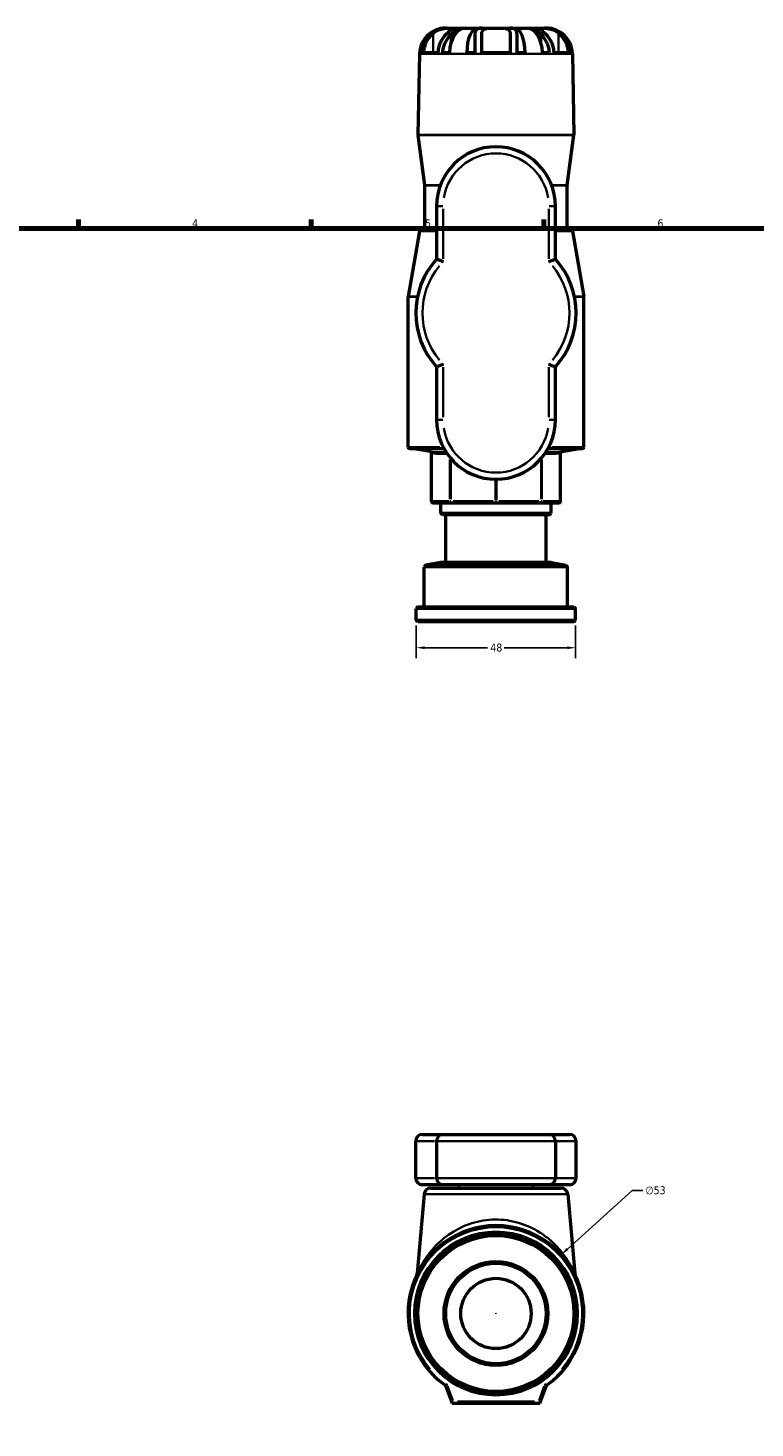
# Model space of a CAD drawing. Header units: millimetres. Extents: x -90 to 918, y -118 to 634.
# Tile 3 of 7: x 195 to 414, y 212 to 634. Entities that reach past the tile are written whole.
import ezdxf

# ---------------------------------------------------------------- set-up
doc = ezdxf.new("R2010")
doc.units = ezdxf.units.MM
for name, color, linetype, lineweight in [('Border (ANSI)', 7, 'Continuous', 70), ('Dimension (ANSI)', 7, 'Continuous', 25), ('Visible (ANSI)', 7, 'Continuous', 50), ('Visible Narrow (ANSI)', 7, 'Continuous', 35)]:
    doc.layers.add(name, color=color, linetype=linetype, lineweight=lineweight)
doc.styles.add('Note Text (ANSI)', font='tahoma.ttf')
doc.dimstyles.new('Default - mm (ANSI)', dxfattribs={"dimtxt": 2.4, "dimasz": 2.5, "dimexe": 3.175, "dimexo": 1.6002, "dimgap": 0.8, "dimtad": 0, "dimtoh": 1, "dimdec": 0, "dimrnd": 1e-08, "dimzin": 4, "dimdsep": 46, "dimtxsty": 'Note Text (ANSI)', "dimcen": 0.09, "dimdle": 10, "dimclrd": 256, "dimclre": 256, "dimclrt": 5, "dimadec": 1, "dimazin": 1, "dimtfac": 1.27, "dimtofl": 0, "dimtmove": 0, "dimatfit": 3, "dimfxl": 1, "dimtolj": 1, "dimtzin": 4, "dimlwd": -1, "dimlwe": -1, "dimarcsym": 0})

# ---------------------------------------------------------------- blocks, each defined once
blk = doc.blocks.new('Borders Default Border')
at = {"layer": 'Border (ANSI)'}
for p, q in [((210.25, 574), (210.25, 576.8)), ((280.33, 574), (280.33, 576.8)), ((350.42, 574), (350.42, 576.8))]:
    blk.add_line(p, q, dxfattribs=at)
at = {"layer": 'Border (ANSI)', "flags": 128}
blk.add_lwpolyline([(20, 20), (20, 574), (821, 574), (821, 20), (20, 20)], dxfattribs=at)
at = {"layer": 'Border (ANSI)', "color": 5, "true_color": 0x0000ff, "char_height": 2.4, "attachment_point": 7, "style": 'Note Text (ANSI)'}
for s, insert in [('4', (244.45, 574.4)), ('5', (314.67, 574.35)), ('6', (384.69, 574.35))]:
    blk.add_mtext(s, dxfattribs=dict(at, insert=insert))
blk = doc.blocks.new('*D11')
at = {"layer": 'Defpoints', "color": 0, "transparency": 16777216}
for p in [(355.7, 264.69), (316.36, 229.17)]:
    blk.add_point(p, dxfattribs=at)
at = {"layer": 'Dimension (ANSI)', "transparency": 16777216}
for p, q in [((377.08, 283.99), (357.56, 266.36)), ((380.28, 283.99), (377.08, 283.99)), ((335.94, 246.93), (336.12, 246.93)), ((336.03, 246.84), (336.03, 247.02))]:
    blk.add_line(p, q, dxfattribs=at)
blk.add_solid([(357.28, 266.67), (357.84, 266.05), (355.7, 264.69)], dxfattribs=at)
at = {"layer": 'Dimension (ANSI)', "color": 5, "transparency": 16777216, "insert": (381.08, 285.28), "char_height": 2.4, "attachment_point": 1, "style": 'Note Text (ANSI)'}
blk.add_mtext('\\A1;∅53', dxfattribs=at)
blk = doc.blocks.new('*D12')
at = {"layer": 'Defpoints', "color": 0, "transparency": 16777216}
for p in [(312.03, 455.98), (360.03, 455.98), (312.03, 447.64)]:
    blk.add_point(p, dxfattribs=at)
at = {"layer": 'Dimension (ANSI)', "transparency": 16777216}
for p, q in [((312.03, 454.38), (312.03, 444.47)), ((360.03, 454.38), (360.03, 444.47)), ((314.53, 447.64), (333.52, 447.64)), ((357.53, 447.64), (338.54, 447.64))]:
    blk.add_line(p, q, dxfattribs=at)
for points in [[(314.53, 448.06), (314.53, 447.23), (312.03, 447.64)], [(357.53, 448.06), (357.53, 447.23), (360.03, 447.64)]]:
    blk.add_solid(points, dxfattribs=at)
at = {"layer": 'Dimension (ANSI)', "color": 5, "transparency": 16777216, "insert": (334.32, 448.9), "char_height": 2.4, "attachment_point": 1, "style": 'Note Text (ANSI)'}
blk.add_mtext('\\A1;48', dxfattribs=at)

msp = doc.modelspace()

# ---------------------------------------------------------------- linework, layer by layer
at = {"layer": 'Visible (ANSI)'}
for p, q in [((320.9061, 634.4827), (321.0355, 634.4827)), ((321.0355, 634.4827), (321.0355, 634.4774)), ((321.0355, 634.4827), (321.3604, 634.4827)), ((321.3604, 634.4827), (322.9325, 634.4827)), ((322.9325, 634.4827), (325.5095, 634.4827)), ((325.5095, 634.4827), (325.5095, 634.184)), ((325.5095, 634.4827), (326.8236, 634.4827)), ((326.8236, 634.4827), (330.2431, 634.4827)), ((330.2431, 634.4827), (330.2431, 634.0533)), ((330.2431, 634.4827), (331.8821, 634.4827)), ((331.8821, 634.4827), (336.0312, 634.4827)), ((336.0312, 634.4827), (340.1803, 634.4827)), ((340.1803, 634.4827), (341.8194, 634.4827)), ((341.8194, 634.4827), (345.2388, 634.4827)), ((341.8194, 634.4827), (341.8194, 634.0533)), ((345.2388, 634.4827), (346.5529, 634.4827)), ((346.5529, 634.4827), (346.5529, 634.184)), ((346.5529, 634.4827), (349.13, 634.4827)), ((349.13, 634.4827), (350.7021, 634.4827)), ((350.7021, 634.4827), (351.027, 634.4827)), ((351.027, 634.4827), (351.027, 634.4774)), ((351.027, 634.4827), (351.1564, 634.4827)), ((329.6712, 632.4959), (329.6712, 627.0627)), ((331.7912, 627.0627), (331.7912, 632.9455)), ((340.2712, 632.9455), (340.2712, 627.0627)), ((342.3912, 627.0627), (342.3912, 632.4959)), ((312.9573, 626.6715), (312.5319, 602.3004)), ((313.171, 627.0627), (313.6575, 627.0627)), ((314.2834, 627.0627), (318.5234, 627.0627)), ((320.0175, 627.0627), (321.9947, 627.0627)), ((327.2075, 627.0627), (329.6712, 627.0627)), ((331.7912, 627.0627), (340.2712, 627.0627)), ((342.3912, 627.0627), (344.8549, 627.0627)), ((350.0677, 627.0627), (352.0449, 627.0627)), ((353.5391, 627.0627), (357.7791, 627.0627)), ((358.4049, 627.0627), (358.8914, 627.0627)), ((359.1052, 626.6715), (359.5306, 602.3004)), ((314.5618, 587.0807), (312.5362, 602.2254)), ((357.5006, 587.0807), (359.5262, 602.2254)), ((314.5662, 574.1227), (314.5662, 587.0144)), ((357.4962, 574.1227), (357.4962, 587.0144)), ((318.1312, 580.7827), (318.1312, 564.7965)), ((353.9312, 564.7965), (353.9312, 580.7827)), ((313.0084, 573.2095), (309.5388, 553.5327)), ((313.5008, 573.6227), (318.1312, 573.6227)), ((353.9312, 573.6227), (358.5617, 573.6227)), ((359.0541, 573.2095), (362.5236, 553.5327)), ((309.5312, 508.1544), (309.5312, 553.4459)), ((362.5312, 508.1544), (362.5312, 553.4459)), ((318.1312, 532.3289), (318.1312, 516.3427)), ((353.9312, 516.3427), (353.9312, 532.3289)), ((320.3812, 507.6544), (310.0312, 507.6544)), ((316.1762, 506.8098), (311.4293, 507.6468)), ((362.0312, 507.6544), (351.6812, 507.6544)), ((355.8863, 506.8098), (360.6331, 507.6468)), ((316.5894, 491.7827), (316.5894, 506.3174)), ((355.4731, 491.7827), (355.4731, 506.3174)), ((317.0894, 491.2827), (322.6373, 491.2827)), ((319.3712, 488.2027), (319.3712, 491.2827)), ((322.6373, 491.2827), (336.0312, 491.2827)), ((336.0312, 491.2827), (349.4251, 491.2827)), ((349.4251, 491.2827), (354.9731, 491.2827)), ((352.6913, 488.2027), (352.6913, 491.2827)), ((319.3712, 488.2027), (352.6913, 488.2027)), ((319.8712, 487.7027), (319.3712, 488.2027)), ((352.1913, 487.7027), (319.8712, 487.7027)), ((320.8857, 473.3827), (320.8857, 487.7027)), ((351.1767, 473.3827), (351.1767, 487.7027)), ((352.1913, 487.7027), (352.6913, 488.2027)), ((319.3712, 473.3827), (314.9232, 472.5768)), ((352.6913, 473.3827), (319.3712, 473.3827)), ((352.6913, 473.3827), (357.1392, 472.5768)), ((314.9232, 472.5768), (314.4312, 471.9877)), ((357.6312, 471.9877), (314.4312, 471.9877)), ((314.4312, 459.9577), (314.4312, 471.9877)), ((314.9232, 472.5768), (357.1392, 472.5768)), ((357.1392, 472.5768), (357.6312, 471.9877)), ((357.6312, 459.9577), (357.6312, 471.9877)), ((312.5312, 459.9577), (312.0312, 459.4577)), ((360.0312, 459.4577), (312.0312, 459.4577)), ((312.0312, 455.9827), (312.0312, 459.4577)), ((312.0312, 455.9827), (360.0312, 455.9827)), ((312.5312, 455.4827), (312.0312, 455.9827)), ((312.5312, 459.9577), (359.5312, 459.9577)), ((359.5312, 459.9577), (360.0312, 459.4577)), ((359.5312, 455.4827), (360.0312, 455.9827)), ((360.0312, 455.9827), (360.0312, 459.4577)), ((359.5312, 455.4827), (312.5312, 455.4827)), ((313.8662, 300.9274), (320.1312, 300.9274)), ((320.1312, 300.9274), (351.9312, 300.9274)), ((351.9312, 300.9274), (358.1962, 300.9274)), ((311.8662, 287.7274), (311.8662, 298.9274)), ((318.1312, 298.9274), (318.1312, 287.7274)), ((353.9312, 298.9274), (353.9312, 287.7274)), ((360.1962, 287.7274), (360.1962, 298.9274)), ((314.3976, 282.9017), (312.3104, 259.0446)), ((320.1312, 285.7274), (313.8662, 285.7274)), ((316.39, 284.7274), (355.6724, 284.7274)), ((351.9312, 285.7274), (320.1312, 285.7274)), ((324.8437, 284.7274), (324.8437, 285.7274)), ((347.2187, 284.7274), (347.2187, 285.7274)), ((358.1962, 285.7274), (351.9312, 285.7274)), ((357.6648, 282.9017), (359.752, 259.0446)), ((320.9167, 225.0501), (322.7812, 219.9274)), ((349.2812, 219.9274), (351.1457, 225.0501)), ((323.1313, 220.4274), (322.7812, 219.9274)), ((322.7812, 219.9274), (349.2812, 219.9274)), ((349.2812, 219.9274), (348.9311, 220.4274))]:
    msp.add_line(p, q, dxfattribs=at)
for radius in [24, 23.5, 15.6455, 15.1455, 10.6019]:
    msp.add_circle((336.0312, 246.9274), radius, dxfattribs=at)
for centre, radius, start, end in [((320.9061, 626.5327), 7.95, 90, 179), ((351.1564, 626.5327), 7.95, 1, 90), ((313.0318, 602.2916), 0.5, 179, 187.618075), ((359.0306, 602.2916), 0.5, 352.381925, 1), ((336.0312, 580.7827), 17.9, 0, 180), ((314.0662, 587.0144), 0.5, 0, 7.618075), ((357.9962, 587.0144), 0.5, 172.381925, 180), ((314.0662, 574.1227), 0.5, 270, 0), ((357.9962, 574.1227), 0.5, 180, 270), ((313.5008, 573.1227), 0.5, 90, 170), ((358.5617, 573.1227), 0.5, 10, 90), ((336.0312, 548.5627), 24.165, 137.794554, 222.205446), ((336.0312, 548.5627), 24.165, 317.794554, 42.205446), ((310.0312, 553.4459), 0.5, 170, 180), ((362.0312, 553.4459), 0.5, 0, 10), ((336.0312, 516.3427), 17.9, 180, 0), ((310.0312, 508.1544), 0.5, 180, 270), ((311.3425, 507.1544), 0.5, 80, 90), ((316.0894, 506.3174), 0.5, 0, 80), ((355.9731, 506.3174), 0.5, 100, 180), ((360.72, 507.1544), 0.5, 90, 100), ((362.0312, 508.1544), 0.5, 270, 0), ((317.0894, 491.7827), 0.5, 180, 270), ((354.9731, 491.7827), 0.5, 270, 0), ((313.8662, 298.9274), 2, 90, 180), ((320.1312, 298.9274), 2, 90, 180), ((351.9312, 298.9274), 2, 0, 90), ((358.1962, 298.9274), 2, 0, 90), ((313.8662, 287.7274), 2, 180, 270), ((320.1312, 287.7274), 2, 180, 270), ((351.9312, 287.7274), 2, 270, 0), ((358.1962, 287.7274), 2, 270, 0), ((316.39, 282.7274), 2, 90, 175), ((355.6724, 282.7274), 2, 5, 90), ((336.0312, 246.9274), 26.5, 305.253737, 234.746263), ((310.318, 259.2189), 2, 334.451157, 355), ((361.7444, 259.2189), 2, 185, 205.548843), ((320.4469, 224.8791), 0.5, 20, 54.746263), ((351.6156, 224.8791), 0.5, 125.253737, 160)]:
    msp.add_arc(centre, radius, start, end, dxfattribs=at)
for centre, ratio, start_param, end_param in [((321.0355, 626.5327), 0.99144486, 0, 1.50408018), ((326.8236, 626.5327), 0.60876143, 0, 1.50408018), ((330.2431, 626.5327), 0.38268343, 0, 1.50408018), ((341.8194, 626.5327), 0.38268343, 4.77910513, 6.28318531), ((345.2388, 626.5327), 0.60876143, 4.77910513, 6.28318531), ((351.027, 626.5327), 0.99144486, 4.77910513, 6.28318531)]:
    msp.add_ellipse(centre, major_axis=(0, 7.95), ratio=ratio, start_param=start_param, end_param=end_param, dxfattribs=at)
for points, knots in [([(321.3604, 634.4827), (320.9432, 634.4827), (320.513, 634.4568), (319.742, 634.3463), (319.4104, 634.2781), (318.8471, 634.1223), (318.6151, 634.0459), (318.1455, 633.8649), (317.91, 633.7592), (317.295, 633.442), (316.9345, 633.2103), (316.4193, 632.807), (316.2451, 632.6551), (316.0805, 632.4959)], [-0.815494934, -0.815494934, -0.815494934, -0.815494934, -0.681590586, -0.681590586, -0.579568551, -0.579568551, -0.50591268, -0.50591268, -0.427094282, -0.427094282, -0.292707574, -0.292707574, -0.218144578, -0.218144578, -0.218144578, -0.218144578]), ([(317.1405, 632.9455), (317.2531, 633.0386), (317.3693, 633.1273), (317.8012, 633.4317), (318.1426, 633.6262), (318.8081, 633.9259), (319.1189, 634.0388), (319.8156, 634.2398), (320.1954, 634.3166), (321.0691, 634.4403), (321.5396, 634.4651), (322.345, 634.485), (322.6775, 634.4827), (322.9325, 634.4827)], [-2.194537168, -2.194537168, -2.194537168, -2.194537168, -2.145474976, -2.145474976, -2.017458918, -2.017458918, -1.913180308, -1.913180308, -1.789409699, -1.789409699, -1.621726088, -1.621726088, -1.461476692, -1.461476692, -1.461476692, -1.461476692]), ([(322.9325, 634.4827), (322.9574, 634.4827), (322.9817, 634.4827), (323.2418, 634.4827), (323.3968, 634.4846), (323.5347, 634.4594), (323.5028, 634.4285), (323.281, 634.2904), (323.1434, 634.2098), (322.8124, 634.0019), (322.6312, 633.8837), (322.1719, 633.5644), (321.8862, 633.3529), (321.5198, 633.0597), (321.4506, 633.0035), (321.3805, 632.9455)], [-1.461476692, -1.461476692, -1.461476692, -1.461476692, -1.445777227, -1.445777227, -1.287504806, -1.287504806, -1.117674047, -1.117674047, -0.998461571, -0.998461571, -0.893913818, -0.893913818, -0.759429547, -0.759429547, -0.72864615, -0.72864615, -0.72864615, -0.72864615]), ([(322.4405, 632.4959), (322.5081, 632.5612), (322.5758, 632.6253), (323.0003, 633.0187), (323.357, 633.3122), (323.8706, 633.6896), (324.0393, 633.8052), (324.3397, 633.9971), (324.4726, 634.0759), (324.7568, 634.2319), (324.9013, 634.3015), (325.2492, 634.4454), (325.4111, 634.4827), (325.5095, 634.4827)], [-0.625201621, -0.625201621, -0.625201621, -0.625201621, -0.594720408, -0.594720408, -0.434334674, -0.434334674, -0.351920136, -0.351920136, -0.280226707, -0.280226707, -0.188439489, -0.188439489, -0.028971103, -0.028971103, -0.028971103, -0.028971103]), ([(331.8821, 634.4827), (331.6059, 634.4827), (331.3519, 634.4651), (330.8871, 634.3821), (330.681, 634.3165), (330.3669, 634.1533), (330.2487, 634.0676), (330.0321, 633.8518), (329.94, 633.7181), (329.7284, 633.2691), (329.6712, 632.9081), (329.6712, 632.4959)], [-0.596893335, -0.596893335, -0.596893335, -0.596893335, -0.487378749, -0.487378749, -0.375816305, -0.375816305, -0.290302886, -0.290302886, -0.192569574, -0.192569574, 0, 0, 0, 0]), ([(331.7912, 632.9455), (331.7912, 633.1216), (331.8126, 633.2857), (331.9058, 633.583), (331.9762, 633.7154), (332.1693, 633.9448), (332.2892, 634.0414), (332.6352, 634.2326), (332.8795, 634.3108), (333.5493, 634.4365), (333.996, 634.463), (334.9767, 634.4853), (335.5013, 634.4827), (336.0312, 634.4827)], [-1.764105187, -1.764105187, -1.764105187, -1.764105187, -1.689666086, -1.689666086, -1.616697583, -1.616697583, -1.545950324, -1.545950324, -1.449339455, -1.449339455, -1.32011616, -1.32011616, -1.189862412, -1.189862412, -1.189862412, -1.189862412]), ([(336.0312, 634.4827), (336.061, 634.4827), (336.0907, 634.4827), (336.624, 634.4827), (337.1209, 634.4847), (338.0903, 634.4622), (338.548, 634.434), (339.2211, 634.3003), (339.4616, 634.219), (339.7986, 634.0228), (339.9141, 633.9249), (340.1015, 633.6909), (340.1694, 633.5545), (340.2528, 633.2619), (340.2712, 633.1088), (340.2712, 632.9455)], [-1.189862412, -1.189862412, -1.189862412, -1.189862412, -1.182549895, -1.182549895, -1.058908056, -1.058908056, -0.925949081, -0.925949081, -0.829099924, -0.829099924, -0.759033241, -0.759033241, -0.685044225, -0.685044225, -0.616050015, -0.616050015, -0.616050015, -0.616050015]), ([(342.3912, 632.4959), (342.3912, 632.7934), (342.3614, 633.0648), (342.2332, 633.5068), (342.1471, 633.6853), (341.9409, 633.9511), (341.8364, 634.0492), (341.5768, 634.225), (341.4188, 634.2983), (340.9379, 634.4449), (340.5837, 634.4827), (340.1803, 634.4827)], [-0.596069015, -0.596069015, -0.596069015, -0.596069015, -0.457212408, -0.457212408, -0.340827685, -0.340827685, -0.255105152, -0.255105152, -0.159661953, -0.159661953, 0, 0, 0, 0]), ([(346.5529, 634.4827), (346.5637, 634.4827), (346.5751, 634.4823), (346.6981, 634.4732), (346.8693, 634.4268), (347.2254, 634.2711), (347.3721, 634.1975), (347.6782, 634.0244), (347.8339, 633.9287), (348.221, 633.671), (348.4571, 633.4992), (349.0035, 633.065), (349.3142, 632.7935), (349.6219, 632.4959)], [-0.743573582, -0.743573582, -0.743573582, -0.743573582, -0.726234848, -0.726234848, -0.569517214, -0.569517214, -0.478968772, -0.478968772, -0.396950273, -0.396950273, -0.285055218, -0.285055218, -0.145328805, -0.145328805, -0.145328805, -0.145328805]), ([(350.6819, 632.9455), (350.4951, 633.1), (350.3153, 633.2419), (349.8968, 633.5595), (349.6634, 633.725), (349.2698, 633.9898), (349.1072, 634.0926), (348.8002, 634.2812), (348.6781, 634.3515), (348.5323, 634.4549), (348.5467, 634.472), (348.7512, 634.484), (348.9105, 634.4827), (349.13, 634.4827)], [-2.239614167, -2.239614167, -2.239614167, -2.239614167, -2.157988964, -2.157988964, -2.039703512, -2.039703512, -1.935489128, -1.935489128, -1.802417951, -1.802417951, -1.633551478, -1.633551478, -1.49246357, -1.49246357, -1.49246357, -1.49246357]), ([(349.13, 634.4827), (349.1906, 634.4827), (349.2558, 634.4827), (349.609, 634.4825), (349.9612, 634.4833), (350.803, 634.4496), (351.2921, 634.4109), (352.1542, 634.258), (352.5058, 634.1734), (353.1625, 633.9605), (353.4627, 633.8399), (354.1331, 633.5105), (354.4854, 633.2895), (354.8429, 633.0099), (354.8827, 632.978), (354.9219, 632.9455)], [-1.49246357, -1.49246357, -1.49246357, -1.49246357, -1.453509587, -1.453509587, -1.294876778, -1.294876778, -1.123093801, -1.123093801, -1.006266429, -1.006266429, -0.901840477, -0.901840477, -0.762024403, -0.762024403, -0.744314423, -0.744314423, -0.744314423, -0.744314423]), ([(355.9819, 632.4959), (355.6411, 632.8256), (355.2602, 633.123), (354.5938, 633.5337), (354.3358, 633.6713), (353.8649, 633.8856), (353.6577, 633.9685), (353.2107, 634.124), (352.9712, 634.194), (352.3216, 634.3504), (351.9119, 634.4143), (351.2313, 634.4726), (350.9636, 634.4827), (350.7021, 634.4827)], [-0.717862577, -0.717862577, -0.717862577, -0.717862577, -0.564116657, -0.564116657, -0.474147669, -0.474147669, -0.406666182, -0.406666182, -0.331863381, -0.331863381, -0.206700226, -0.206700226, -0.123067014, -0.123067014, -0.123067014, -0.123067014]), ([(316.0805, 632.4959), (315.9416, 632.3615), (315.81, 632.2236), (315.3824, 631.7419), (315.0784, 631.3321), (314.5534, 630.4473), (314.3325, 629.9721), (314.0041, 629.0749), (313.865, 628.5712), (313.716, 627.7248), (313.6771, 627.3887), (313.6575, 627.0627)], [4.455337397, 4.455337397, 4.455337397, 4.455337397, 4.514726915, 4.514726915, 4.662311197, 4.662311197, 4.80989548, 4.80989548, 4.954532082, 4.954532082, 5.047606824, 5.047606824, 5.047606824, 5.047606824]), ([(314.2834, 627.0627), (314.3029, 627.3937), (314.3418, 627.7351), (314.4909, 628.5924), (314.6299, 629.1016), (314.9565, 630.0042), (315.1748, 630.4801), (315.6941, 631.3677), (315.995, 631.7794), (316.5457, 632.4084), (316.8318, 632.6904), (317.1405, 632.9455)], [0.051568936, 0.051568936, 0.051568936, 0.051568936, 0.14608339, 0.14608339, 0.292166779, 0.292166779, 0.439537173, 0.439537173, 0.586907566, 0.586907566, 0.707857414, 0.707857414, 0.707857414, 0.707857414]), ([(321.3805, 632.9455), (321.0718, 632.6904), (320.7857, 632.4084), (320.235, 631.7794), (319.9341, 631.3677), (319.4148, 630.4801), (319.1965, 630.0042), (318.8699, 629.1016), (318.7309, 628.5924), (318.5818, 627.7351), (318.5429, 627.3937), (318.5234, 627.0627)], [4.136226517, 4.136226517, 4.136226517, 4.136226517, 4.257176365, 4.257176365, 4.404546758, 4.404546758, 4.551917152, 4.551917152, 4.698000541, 4.698000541, 4.792514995, 4.792514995, 4.792514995, 4.792514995]), ([(320.0175, 627.0627), (320.0371, 627.3887), (320.076, 627.7248), (320.225, 628.5712), (320.3641, 629.0749), (320.6925, 629.9721), (320.9134, 630.4473), (321.4384, 631.3321), (321.7424, 631.7419), (322.17, 632.2236), (322.3016, 632.3615), (322.4405, 632.4959)], [0.05156186, 0.05156186, 0.05156186, 0.05156186, 0.144636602, 0.144636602, 0.289273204, 0.289273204, 0.436857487, 0.436857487, 0.58444177, 0.58444177, 0.643831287, 0.643831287, 0.643831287, 0.643831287]), ([(349.6219, 632.4959), (349.7608, 632.3615), (349.8924, 632.2236), (350.3201, 631.7419), (350.624, 631.3321), (351.149, 630.4473), (351.37, 629.9721), (351.6983, 629.0749), (351.8374, 628.5712), (351.9864, 627.7248), (352.0253, 627.3887), (352.0449, 627.0627)], [4.455203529, 4.455203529, 4.455203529, 4.455203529, 4.514593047, 4.514593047, 4.66217733, 4.66217733, 4.809761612, 4.809761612, 4.954398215, 4.954398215, 5.047472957, 5.047472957, 5.047472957, 5.047472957]), ([(353.5391, 627.0627), (353.5196, 627.3937), (353.4807, 627.7351), (353.3316, 628.5924), (353.1926, 629.1016), (352.866, 630.0042), (352.6476, 630.4801), (352.1283, 631.3677), (351.8274, 631.7794), (351.2767, 632.4084), (350.9906, 632.6904), (350.6819, 632.9455)], [0.051568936, 0.051568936, 0.051568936, 0.051568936, 0.14608339, 0.14608339, 0.292166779, 0.292166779, 0.439537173, 0.439537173, 0.586907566, 0.586907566, 0.707857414, 0.707857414, 0.707857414, 0.707857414]), ([(354.9219, 632.9455), (355.2306, 632.6904), (355.5167, 632.4084), (356.0674, 631.7794), (356.3683, 631.3677), (356.8876, 630.4801), (357.106, 630.0042), (357.4326, 629.1016), (357.5716, 628.5924), (357.7207, 627.7351), (357.7596, 627.3937), (357.7791, 627.0627)], [4.13619609, 4.13619609, 4.13619609, 4.13619609, 4.257145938, 4.257145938, 4.404516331, 4.404516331, 4.551886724, 4.551886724, 4.697970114, 4.697970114, 4.792484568, 4.792484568, 4.792484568, 4.792484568]), ([(358.4049, 627.0627), (358.3853, 627.3887), (358.3464, 627.7248), (358.1974, 628.5712), (358.0583, 629.0749), (357.73, 629.9721), (357.509, 630.4473), (356.984, 631.3321), (356.6801, 631.7419), (356.2524, 632.2236), (356.1208, 632.3615), (355.9819, 632.4959)], [0.05156186, 0.05156186, 0.05156186, 0.05156186, 0.144636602, 0.144636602, 0.289273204, 0.289273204, 0.436857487, 0.436857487, 0.58444177, 0.58444177, 0.643831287, 0.643831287, 0.643831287, 0.643831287]), ([(320.1312, 564.0054), (320.1291, 564.0063), (320.127, 564.0071), (319.9758, 564.0685), (319.8268, 564.1285), (319.536, 564.2452), (319.3945, 564.3016), (319.0295, 564.4463), (318.8202, 564.5286), (318.4814, 564.661), (318.3506, 564.7117), (318.1758, 564.7793), (318.1312, 564.7965), (318.1312, 564.7965)], [-0.654157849, -0.654157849, -0.654157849, -0.654157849, -0.653472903, -0.653472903, -0.605204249, -0.605204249, -0.55731498, -0.55731498, -0.475990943, -0.475990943, -0.400110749, -0.400110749, -0.326736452, -0.326736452, -0.326736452, -0.326736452]), ([(351.9312, 564.0054), (351.9333, 564.0063), (351.9355, 564.0071), (352.0867, 564.0685), (352.2356, 564.1285), (352.5265, 564.2452), (352.668, 564.3016), (353.0329, 564.4463), (353.2423, 564.5286), (353.5811, 564.661), (353.7118, 564.7117), (353.8866, 564.7793), (353.9312, 564.7965), (353.9312, 564.7965)], [-0.000684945, -0.000684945, -0.000684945, -0.000684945, 0, 0, 0.048268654, 0.048268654, 0.096157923, 0.096157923, 0.17748196, 0.17748196, 0.253362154, 0.253362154, 0.326736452, 0.326736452, 0.326736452, 0.326736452]), ([(320.1312, 533.12), (320.1291, 533.1191), (320.127, 533.1183), (319.9758, 533.0569), (319.8268, 532.9969), (319.536, 532.8803), (319.3945, 532.8239), (319.0295, 532.6791), (318.8202, 532.5968), (318.4814, 532.4645), (318.3506, 532.4137), (318.1758, 532.3461), (318.1312, 532.3289), (318.1312, 532.3289)], [-0.000684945, -0.000684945, -0.000684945, -0.000684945, 0, 0, 0.048268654, 0.048268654, 0.096157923, 0.096157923, 0.17748196, 0.17748196, 0.253362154, 0.253362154, 0.326736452, 0.326736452, 0.326736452, 0.326736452]), ([(351.9312, 533.12), (351.9333, 533.1191), (351.9355, 533.1183), (352.0867, 533.0569), (352.2356, 532.9969), (352.5265, 532.8803), (352.668, 532.8239), (353.0329, 532.6791), (353.2423, 532.5968), (353.5811, 532.4645), (353.7118, 532.4137), (353.8866, 532.3461), (353.9312, 532.3289), (353.9312, 532.3289)], [-0.654157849, -0.654157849, -0.654157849, -0.654157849, -0.653472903, -0.653472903, -0.605204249, -0.605204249, -0.55731498, -0.55731498, -0.475990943, -0.475990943, -0.400110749, -0.400110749, -0.326736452, -0.326736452, -0.326736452, -0.326736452])]:
    msp.add_open_spline(points, degree=3, knots=knots, dxfattribs=at)
at = {"layer": 'Visible Narrow (ANSI)'}
for p, q in [((317.1405, 632.6514), (317.1405, 627.3568)), ((322.4405, 632.3663), (322.4405, 630.0331)), ((349.6219, 632.3663), (349.6219, 630.0331)), ((354.9219, 632.6514), (354.9219, 627.3568)), ((358.8211, 626.6715), (313.2414, 626.6715)), ((312.8212, 602.3004), (359.2412, 602.3004)), ((359.237, 602.2254), (312.8255, 602.2254)), ((314.574, 587.0807), (318.8321, 587.0807)), ((318.8099, 587.0144), (314.5784, 587.0144)), ((353.2304, 587.0807), (357.4884, 587.0807)), ((357.4841, 587.0144), (353.2525, 587.0144)), ((319.9743, 580.7827), (318.1374, 580.7827)), ((320.1312, 564.8443), (320.1312, 579.9438)), ((351.9312, 579.9438), (351.9312, 564.8443)), ((352.0881, 580.7827), (353.9251, 580.7827)), ((314.5754, 574.1227), (317.7926, 574.1227)), ((354.2698, 574.1227), (357.487, 574.1227)), ((317.6493, 573.2095), (313.0217, 573.2095)), ((359.0408, 573.2095), (354.4132, 573.2095)), ((312.093, 553.4459), (309.5384, 553.4459)), ((309.5461, 553.5327), (312.1101, 553.5327)), ((359.9523, 553.5327), (362.5164, 553.5327)), ((362.524, 553.4459), (359.9694, 553.4459)), ((320.1312, 517.1816), (320.1312, 532.2811)), ((351.9312, 532.2811), (351.9312, 517.1816)), ((319.9743, 516.3427), (318.1374, 516.3427)), ((352.0881, 516.3427), (353.9251, 516.3427)), ((309.5596, 508.1544), (319.1498, 508.1544)), ((319.564, 507.6468), (311.4532, 507.6468)), ((360.6092, 507.6468), (352.4984, 507.6468)), ((352.9126, 508.1544), (362.5028, 508.1544)), ((316.6274, 492.5088), (316.6274, 505.5785)), ((322.1754, 504.3488), (322.1754, 492.4441)), ((322.446, 492.4279), (322.446, 504.042)), ((349.6165, 504.042), (349.6165, 492.4279)), ((349.8871, 492.4441), (349.8871, 504.3488)), ((355.435, 505.5785), (355.435, 492.5088)), ((335.8399, 498.1107), (335.8399, 492.1158)), ((336.2226, 492.1158), (336.2226, 498.1107)), ((316.5895, 491.7827), (316.6237, 491.7827)), ((321.898, 491.7827), (316.9048, 491.7827)), ((322.1832, 491.7827), (322.428, 491.7827)), ((335.1702, 491.7827), (323.1157, 491.7827)), ((335.8582, 491.7827), (336.2043, 491.7827)), ((348.9468, 491.7827), (336.8923, 491.7827)), ((349.6345, 491.7827), (349.8792, 491.7827)), ((355.1576, 491.7827), (350.1645, 491.7827)), ((355.4387, 491.7827), (355.473, 491.7827)), ((317.5456, 298.9274), (311.8826, 298.9274)), ((353.7108, 298.9274), (318.3516, 298.9274)), ((360.1798, 298.9274), (354.5169, 298.9274)), ((311.8826, 287.7274), (317.5456, 287.7274)), ((318.3516, 287.7274), (353.7108, 287.7274)), ((354.5169, 287.7274), (360.1798, 287.7274)), ((357.3985, 282.9017), (314.664, 282.9017)), ((321.0014, 225.6636), (320.7363, 225.2886)), ((320.9182, 225.0506), (321.3497, 225.2077)), ((323.0441, 220.6671), (321.4738, 224.9814)), ((350.5886, 224.9814), (349.0184, 220.6671)), ((350.7127, 225.2077), (351.1443, 225.0506)), ((351.3261, 225.2886), (351.061, 225.6636)), ((347.6411, 220.4274), (324.4213, 220.4274))]:
    msp.add_line(p, q, dxfattribs=at)
for radius in [24.6887, 24.6019]:
    msp.add_circle((336.0312, 246.9274), radius, dxfattribs=at)
for centre, radius, start, end in [((336.0312, 580.7827), 15.9, 9, 171), ((336.0312, 548.5627), 22.165, 140.252301, 219.747699), ((336.0312, 548.5627), 22.165, 320.252301, 39.747699), ((336.0312, 516.3427), 15.9, 189, 351), ((336.0312, 246.9274), 26, 319.728363, 220.271637), ((320.4469, 224.8791), 1, 21.737313, 53.00895), ((351.6156, 224.8791), 1, 126.99105, 158.262687)]:
    msp.add_arc(centre, radius, start, end, dxfattribs=at)
for centre, major_axis, ratio, start_param, end_param in [((316.1655, 506.3046), (0.0829, 0.4931), 0.92197393, 4.9365656, 6.20412867), ((355.897, 506.3046), (-0.0829, 0.4931), 0.92197393, 0.07905664, 1.34661971), ((317.0894, 491.7827), (0, -0.5), 0.92387953, 4.7909288, 6.20464549), ((322.6373, 491.7827), (0, -0.5), 0.92387953, 4.7909288, 6.20464549), ((322.6373, 491.7827), (0, -0.5), 0.38268343, 4.7909288, 6.20464549), ((336.0312, 491.7827), (0, -0.5), 0.38268343, 4.7909288, 6.20464549), ((336.0312, 491.7827), (0, -0.5), 0.38268343, 0.07853982, 1.49225651), ((349.4251, 491.7827), (0, -0.5), 0.38268343, 0.07853982, 1.49225651), ((349.4251, 491.7827), (0, -0.5), 0.92387953, 0.07853982, 1.49225651), ((354.9731, 491.7827), (0, -0.5), 0.92387953, 0.07853982, 1.49225651)]:
    msp.add_ellipse(centre, major_axis=major_axis, ratio=ratio, start_param=start_param, end_param=end_param, dxfattribs=at)
for points, knots in [([(316.2523, 506.797), (316.2163, 506.8031), (316.1926, 506.8071), (316.1782, 506.8095), (316.1762, 506.8098), (316.1762, 506.8098)], [-0.0785928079, -0.0785928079, -0.0785928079, -0.0785928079, -0.0502935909, -0.0502935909, -0.0392954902, -0.0392954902, -0.0392954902, -0.0392954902]), ([(320.9646, 506.6782), (320.3174, 506.5984), (319.6691, 506.5556), (319.0197, 506.5556), (318.0987, 506.5556), (317.1755, 506.6418), (316.2523, 506.797)], [-2.92432447, -2.92432447, -2.92432447, -2.92432447, -2.41280291, -2.41280291, -2.41280291, -1.68740075, -1.68740075, -1.68740075, -1.68740075]), ([(355.8102, 506.797), (354.8869, 506.6418), (353.9638, 506.5556), (353.0428, 506.5556), (352.3933, 506.5556), (351.745, 506.5984), (351.0978, 506.6782)], [-3.13820508, -3.13820508, -3.13820508, -3.13820508, -2.41280291, -2.41280291, -2.41280291, -1.90128136, -1.90128136, -1.90128136, -1.90128136]), ([(355.8862, 506.8098), (355.8862, 506.8098), (355.8796, 506.8087), (355.8537, 506.8043), (355.8348, 506.8012), (355.8102, 506.797)], [-0.0392954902, -0.0392954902, -0.0392954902, -0.0392954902, -0.0193436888, -0.0193436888, 0, 0, 0, 0]), ([(316.5894, 506.3174), (316.5894, 506.3174), (316.5904, 506.3171), (316.5976, 506.3146), (316.6094, 506.3107), (316.6274, 506.3046)], [0.0392954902, 0.0392954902, 0.0392954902, 0.0392954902, 0.0502935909, 0.0502935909, 0.0785928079, 0.0785928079, 0.0785928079, 0.0785928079]), ([(316.6274, 506.3046), (317.5509, 506.1494), (318.4761, 506.0632), (319.4014, 506.0632), (320.0336, 506.0632), (320.6657, 506.1034), (321.2972, 506.1784)], [1.68740075, 1.68740075, 1.68740075, 1.68740075, 2.41280291, 2.41280291, 2.41280291, 2.90838753, 2.90838753, 2.90838753, 2.90838753]), ([(350.7652, 506.1784), (351.3968, 506.1034), (352.0289, 506.0632), (352.6611, 506.0632), (353.5864, 506.0632), (354.5116, 506.1494), (355.435, 506.3046)], [1.9172183, 1.9172183, 1.9172183, 1.9172183, 2.41280291, 2.41280291, 2.41280291, 3.13820508, 3.13820508, 3.13820508, 3.13820508]), ([(355.435, 506.3046), (355.4473, 506.3088), (355.4568, 506.3119), (355.4698, 506.3163), (355.4731, 506.3174), (355.4731, 506.3174)], [0, 0, 0, 0, 0.0193436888, 0.0193436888, 0.0392954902, 0.0392954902, 0.0392954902, 0.0392954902]), ([(359.7509, 259.0486), (359.7509, 259.0485), (359.7251, 259.1052), (359.5801, 259.4235), (359.4077, 259.7963), (358.8601, 260.8858), (358.4337, 261.6731), (357.4051, 263.3397), (356.7973, 264.2268), (355.1816, 266.2944), (354.1072, 267.4749), (351.9742, 269.4105), (350.9857, 270.1964), (348.0735, 272.17), (345.9797, 273.2439), (341.4764, 274.742), (339.0817, 275.1812), (334.2635, 275.3078), (331.853, 275.0004), (327.306, 273.7465), (325.1786, 272.7952), (321.1885, 270.3838), (319.3766, 268.8803), (316.9723, 266.3824), (316.1875, 265.4409), (314.8058, 263.5726), (314.2075, 262.6418), (313.3762, 261.2055), (313.0876, 260.6597), (312.6289, 259.7427), (312.4591, 259.3731), (312.3319, 259.0929), (312.3107, 259.0457), (312.3106, 259.0453)], [0.5088801, 0.5088801, 0.5088801, 0.5088801, 0.69818071, 0.69818071, 1.03866512, 1.03866512, 1.51338635, 1.51338635, 1.99864044, 1.99864044, 2.64909889, 2.64909889, 3.12835377, 3.12835377, 3.95094273, 3.95094273, 4.74223784, 4.74223784, 5.52653546, 5.52653546, 6.32795862, 6.32795862, 7.2196007, 7.2196007, 7.73371576, 7.73371576, 8.24783083, 8.24783083, 8.59584237, 8.59584237, 8.94385392, 8.94385392, 9.11308431, 9.11308431, 9.11308431, 9.11308431])]:
    msp.add_open_spline(points, degree=3, knots=knots, dxfattribs=at)

# ---------------------------------------------------------------- block references
msp.add_blockref('Borders Default Border', (0, 0))

# ---------------------------------------------------------------- dimensions: what is measured, and where the dimension line sits
at = {"layer": 'Dimension (ANSI)'}
dim = msp.add_linear_dim(base=(312.0312, 447.6446), p1=(360.0312, 455.9827), p2=(312.0312, 455.9827), dimstyle='Default - mm (ANSI)', override={"dimgap": 0.8, "dimtoh": 0, "dimdec": 0, "dimtol": 0, "dimlim": 0, "dimtp": 0, "dimtm": 0, "dimtdec": 2, "dimatfit": 1}, dxfattribs=at)
dim.commit()
dim.dimension.update_dxf_attribs({"geometry": '*D12', "text_midpoint": (336.0312, 447.6446), "dimtype": 160})
dim = msp.add_diameter_dim_2p(p1=(316.3622, 229.1684), p2=(355.7002, 264.6863), dimstyle='Default - mm (ANSI)', override={"dimgap": 0.8, "dimtih": 1, "dimdec": 0, "dimlfac": 1, "dimtol": 0, "dimlim": 0, "dimtp": 0, "dimtm": 0, "dimtdec": 2}, dxfattribs=at)
dim.commit()
dim.dimension.update_dxf_attribs({"geometry": '*D11', "text_midpoint": (384.0282, 283.9922), "dimtype": 163})

doc.saveas('drawing.dxf')
